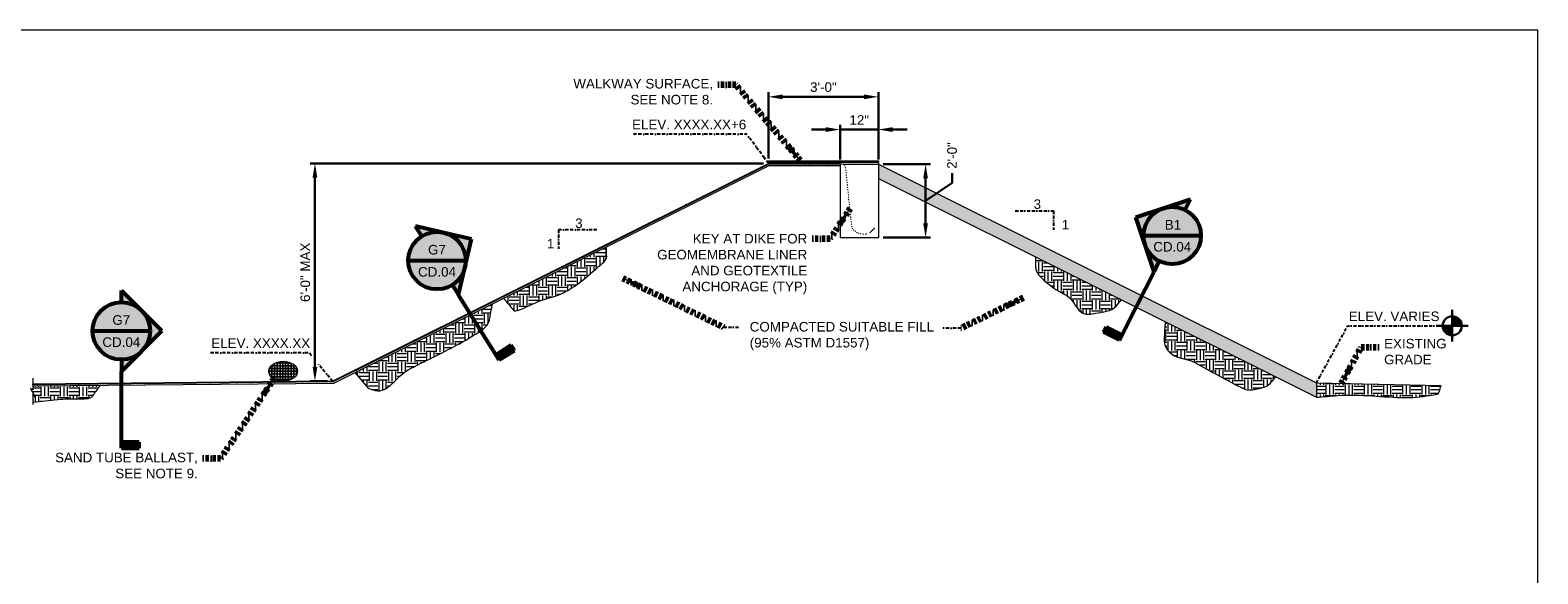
# Model space of a CAD drawing. Header units: feet. Extents: x -981 to -621, y 39 to 285.
# Tile 5 of 5: x -857 to -621, y 200 to 285. Entities that reach past the tile are written whole.
import ezdxf

# ---------------------------------------------------------------- set-up
doc = ezdxf.new("R2010")
doc.units = ezdxf.units.FT
doc.header["$MEASUREMENT"] = 0
doc.linetypes.add('( Border )', pattern=[1.751, 0.5, -0.25, 0.5, -0.25, 0.001, -0.25])
doc.layers.get('DefPoints').update_dxf_attribs({"lineweight": 0})
for name, color, linetype, lineweight in [('C-Detl-Grph-Wt 0', 4, 'Continuous', 0), ('C-Fuel-Main', 4, 'Continuous', 53), ('G-ANNO-DIMS', 2, 'Continuous', 0), ('G-ANNO-MASK', 1, 'Continuous', 0), ('G-ANNO-PATT', 250, 'Continuous', 0), ('G-ANNO-SYMB', 5, 'Continuous', 30)]:
    doc.layers.add(name, color=color, linetype=linetype, lineweight=lineweight)
doc.layers.add('G-ANNO-NOTE', color=4, linetype='( Border )')
doc.layers.add('G-ANNO-NPLT', color=2, linetype='Continuous', lineweight=0, plot=False)
doc.styles.add("AEC_AC_05ArchDims-CC_1_1'", font='arial.ttf', dxfattribs={"height": 1.5})
doc.styles.add('Arial', font='arial.ttf')
doc.styles.add('Style-Arial', font='arial.ttf')
doc.styles.add('Style-USTN_ENGNRG', font='USTN_ENGNRG.shx')
doc.styles.add('TEXT', font='romans.shx', dxfattribs={"width": 0.8})
doc.dimstyles.new("AEC_AC_05_Arch-Dims_1_1'", dxfattribs={"dimtxt": 1.5, "dimasz": 2.25, "dimexe": 0.75, "dimexo": 0.75, "dimgap": 0.75, "dimtad": 1, "dimdec": 4, "dimzin": 15, "dimdsep": 46, "dimlunit": 4, "dimtxsty": "AEC_AC_05ArchDims-CC_1_1'", "dimcen": 0.09, "dimclrd": 256, "dimclre": 256, "dimazin": 2, "dimtfac": 0.7, "dimtdec": 4, "dimtix": 1, "dimtmove": 1, "dimatfit": 3, "dimfxl": 1, "dimfrac": 1, "dimtolj": 1, "dimtzin": 15, "dimlwd": 30, "dimlwe": 30, "dimarcsym": 0})
doc.dimstyles.new('USACE ARROW DIM SET', dxfattribs={"dimtxt": 1.5, "dimasz": 2.82, "dimexe": 0.75, "dimexo": 0.75, "dimgap": 0.75, "dimtad": 1, "dimdec": 3, "dimzin": 15, "dimdsep": 46, "dimtxsty": 'Style-Arial', "dimcen": 1.08, "dimclrd": 256, "dimclre": 256, "dimazin": 2, "dimtfac": 1, "dimtdec": 3, "dimtmove": 1, "dimatfit": 1, "dimfxl": 1, "dimtzin": 15, "dimlwd": -1, "dimarcsym": 0})

# ---------------------------------------------------------------- blocks, each defined once
blk = doc.blocks.new('*D64')
at = {"layer": 'DefPoints', "color": 0, "transparency": 16777216}
for p in [(-741.38, 264.25), (-812.43, 230.1), (-809.69, 230.1)]:
    blk.add_point(p, dxfattribs=at)
at = {"layer": 'G-ANNO-DIMS', "lineweight": 30, "transparency": 16777216}
for p, q in [((-742.13, 264.25), (-813.18, 264.25)), ((-812.43, 262), (-812.43, 232.35)), ((-810.44, 230.1), (-813.18, 230.1))]:
    blk.add_line(p, q, dxfattribs=at)
at = {"layer": 'G-ANNO-DIMS', "transparency": 16777216}
for points in [[(-812.8, 262), (-812.05, 262), (-812.43, 264.25)], [(-812.8, 232.35), (-812.05, 232.35), (-812.43, 230.1)]]:
    blk.add_solid(points, dxfattribs=at)
at = {"layer": 'G-ANNO-DIMS', "color": 0, "lineweight": 30, "transparency": 16777216, "insert": (-813.94, 247.17), "char_height": 1.5, "attachment_point": 5, "rotation": 90, "style": "AEC_AC_05ArchDims-CC_1_1'"}
blk.add_mtext('\\A1;6\'-0" MAX', dxfattribs=at)
blk = doc.blocks.new('*D68')
at = {"layer": 'DefPoints', "color": 0, "transparency": 16777216}
for p in [(-724.16, 274.68), (-741.38, 264.25), (-724.16, 264.13)]:
    blk.add_point(p, dxfattribs=at)
at = {"layer": 'G-ANNO-DIMS', "lineweight": 30, "transparency": 16777216}
for p, q in [((-741.38, 265), (-741.38, 275.43)), ((-739.13, 274.68), (-726.41, 274.68)), ((-724.16, 264.88), (-724.16, 275.43))]:
    blk.add_line(p, q, dxfattribs=at)
at = {"layer": 'G-ANNO-DIMS', "transparency": 16777216}
for points in [[(-739.13, 275.05), (-739.13, 274.3), (-741.38, 274.68)], [(-726.41, 275.05), (-726.41, 274.3), (-724.16, 274.68)]]:
    blk.add_solid(points, dxfattribs=at)
at = {"layer": 'G-ANNO-DIMS', "color": 0, "lineweight": 30, "transparency": 16777216, "insert": (-732.77, 276.19), "char_height": 1.5, "attachment_point": 5, "style": "AEC_AC_05ArchDims-CC_1_1'"}
blk.add_mtext('\\A1;3\'-0"', dxfattribs=at)
blk = doc.blocks.new('*D65')
at = {"layer": 'DefPoints', "color": 0, "transparency": 16777216}
for p in [(-724.16, 269.55), (-730.15, 264.13), (-724.16, 264.13)]:
    blk.add_point(p, dxfattribs=at)
at = {"layer": 'G-ANNO-DIMS', "lineweight": 30, "transparency": 16777216}
for p, q in [((-732.4, 269.55), (-734.65, 269.55)), ((-730.15, 264.88), (-730.15, 270.3)), ((-730.15, 269.55), (-724.16, 269.55)), ((-724.16, 264.88), (-724.16, 270.3)), ((-721.91, 269.55), (-719.66, 269.55))]:
    blk.add_line(p, q, dxfattribs=at)
at = {"layer": 'G-ANNO-DIMS', "transparency": 16777216}
for points in [[(-732.4, 269.92), (-732.4, 269.17), (-730.15, 269.55)], [(-721.91, 269.92), (-721.91, 269.17), (-724.16, 269.55)]]:
    blk.add_solid(points, dxfattribs=at)
at = {"layer": 'G-ANNO-DIMS', "color": 0, "lineweight": 30, "transparency": 16777216, "insert": (-727.15, 271.05), "char_height": 1.5, "attachment_point": 5, "style": "AEC_AC_05ArchDims-CC_1_1'"}
blk.add_mtext('\\A1;12"', dxfattribs=at)
blk = doc.blocks.new('*D66')
at = {"layer": 'DefPoints', "color": 0, "transparency": 16777216}
for p in [(-724.16, 264.13), (-724.15, 252.62), (-716.76, 252.62)]:
    blk.add_point(p, dxfattribs=at)
at = {"layer": 'G-ANNO-DIMS', "lineweight": 30, "transparency": 16777216}
for p, q in [((-723.41, 264.13), (-716.01, 264.13)), ((-712.61, 261.22), (-712.61, 262.72)), ((-716.76, 261.88), (-716.76, 254.87)), ((-716.76, 258.38), (-712.61, 261.22)), ((-723.4, 252.62), (-716.01, 252.62))]:
    blk.add_line(p, q, dxfattribs=at)
at = {"layer": 'G-ANNO-DIMS', "transparency": 16777216}
for points in [[(-717.14, 261.88), (-716.39, 261.88), (-716.76, 264.13)], [(-717.14, 254.87), (-716.39, 254.87), (-716.76, 252.62)]]:
    blk.add_solid(points, dxfattribs=at)
at = {"layer": 'G-ANNO-DIMS', "color": 0, "lineweight": 30, "transparency": 16777216, "insert": (-712.61, 265.48), "char_height": 1.5, "attachment_point": 5, "rotation": 90, "style": "AEC_AC_05ArchDims-CC_1_1'"}
blk.add_mtext('\\A1;2\'-0"', dxfattribs=at)
blk = doc.blocks.new('TARGET')
for p, q in [((0, -0.4165), (0, 0.4165)), ((0.40625, 0), (-0.4165, 0)), ((0.24975, -0.0135), (-0.24975, 0.01375)), ((0.24875, -0.0265), (-0.24875, 0.02675)), ((0.247, -0.0395), (-0.247, 0.03975)), ((0.2445, -0.05225), (-0.2445, 0.0525)), ((0.2415, -0.065), (-0.2415, 0.06525)), ((0.23775, -0.0775), (-0.23775, 0.07775)), ((0.23325, -0.08975), (-0.23325, 0.09)), ((0.22825, -0.10175), (-0.22825, 0.102)), ((0.2225, -0.1135), (-0.2225, 0.11375)), ((0.21625, -0.125), (-0.21625, 0.12525)), ((0.2095, -0.13625), (-0.2095, 0.1365)), ((0.202, -0.147), (-0.202, 0.14725)), ((0.194, -0.15725), (-0.194, 0.1575)), ((0.1855, -0.16725), (-0.1855, 0.1675)), ((0.1765, -0.17675), (-0.1765, 0.177)), ((0.167, -0.18575), (-0.167, 0.186)), ((0.157, -0.19425), (-0.157, 0.1945)), ((0.1465, -0.20225), (-0.1465, 0.2025)), ((0.13575, -0.20975), (-0.13575, 0.21)), ((0.1245, -0.2165), (-0.1245, 0.21675)), ((0.113, -0.22275), (-0.113, 0.223)), ((0.10125, -0.22825), (-0.10125, 0.2285)), ((0.08925, -0.23325), (-0.08925, 0.2335)), ((0.077, -0.2375), (-0.077, 0.23775)), ((0.0645, -0.24125), (-0.0645, 0.2415)), ((0.05175, -0.24425), (-0.05175, 0.2445)), ((0.039, -0.24675), (-0.039, 0.247)), ((0.026, -0.2485), (-0.026, 0.24875)), ((0.013, -0.2495), (-0.013, 0.24975))]:
    blk.add_line(p, q)
blk.add_circle((-0.00012, 0.00005), 0.25)
blk = doc.blocks.new('*U73')
at = {"true_color": 0xffffff}
h = blk.add_hatch(color=7, dxfattribs=at)
h.dxf.hatch_style = 1
edge = h.paths.add_edge_path()
edge.add_arc((0, 0), 0.4, 0, 360)
h = blk.add_hatch(color=256)
h.dxf.hatch_style = 1
h.paths.add_polyline_path([(0.53, 0), (0.265, -0.265, 0.414214), (0.265, 0.265)])
h.paths.add_polyline_path([(0, 0.375), (0, 0.53), (0.265, 0.265, 0.198912)])
h.paths.add_polyline_path([(0.265, -0.265), (0, -0.53), (0, -0.375, 0.198912)])
h = blk.add_hatch(color=256)
h.dxf.hatch_style = 1
h.paths.add_polyline_path([(0.234, -1.452), (0, -1.452), (0, -1.53), (0.234, -1.53)])
for p, q in [((0.53, 0), (0, 0.53)), ((0, 0.375), (0, 0.53)), ((-0.375, 0), (0.375, 0)), ((0, -0.53), (0.53, 0)), ((0, -0.375), (0, -0.53)), ((0, -1.03), (0, -0.53)), ((0, -1.53), (0, -1.03)), ((0.234, -1.452), (0, -1.452)), ((0, -1.452), (0, -1.53)), ((0, -1.53), (0.234, -1.53)), ((0.234, -1.53), (0.234, -1.452))]:
    blk.add_line(p, q)
blk.add_circle((0, 0), 0.375)
at = {"style": 'Arial'}
for tag, p in [('DETAIL_001', (-0.106, 0.08)), ('2REFSHEET_001', (-0.232, -0.209))]:
    blk.add_attdef(tag, p, '', height=0.125, dxfattribs=at)
blk = doc.blocks.new('*U75')
at = {"true_color": 0xffffff}
h = blk.add_hatch(color=7, dxfattribs=at)
h.dxf.hatch_style = 1
edge = h.paths.add_edge_path()
edge.add_arc((0, 0), 0.4, 0, 360)
h = blk.add_hatch(color=256)
h.dxf.hatch_style = 1
h.paths.add_polyline_path([(0.449, 0.282), (0.366, -0.084, 0.414214), (0.084, 0.366)])
h.paths.add_polyline_path([(-0.199, 0.318), (-0.282, 0.449), (0.084, 0.366, 0.198912)])
h.paths.add_polyline_path([(0.366, -0.084), (0.282, -0.449), (0.199, -0.318, 0.198912)])
h = blk.add_hatch(color=256)
h.dxf.hatch_style = 1
h.paths.add_polyline_path([(0.97, -1.106), (0.771, -1.23), (0.813, -1.297), (1.012, -1.172)])
for p, q in [((0.449, 0.282), (-0.282, 0.449)), ((-0.199, 0.318), (-0.282, 0.449)), ((0.282, -0.449), (0.449, 0.282)), ((-0.375, 0), (0.375, 0)), ((0.199, -0.318), (0.282, -0.449)), ((0.547, -0.873), (0.282, -0.449)), ((0.813, -1.297), (0.547, -0.873)), ((0.97, -1.106), (0.771, -1.23)), ((0.813, -1.297), (1.012, -1.172)), ((1.012, -1.172), (0.97, -1.106)), ((0.771, -1.23), (0.813, -1.297))]:
    blk.add_line(p, q)
blk.add_circle((0, 0), 0.375)
at = {"style": 'Arial'}
for tag, p in [('DETAIL_001', (-0.106, 0.08)), ('2REFSHEET_001', (-0.232, -0.209))]:
    blk.add_attdef(tag, p, '', height=0.125, dxfattribs=at)
blk = doc.blocks.new('*U74')
h = blk.add_hatch(color=256)
h.dxf.hatch_style = 1
h.paths.add_polyline_path([(-0.474, 0.238), (-0.356, -0.118, -0.414214), (-0.118, 0.356)])
h.paths.add_polyline_path([(0.169, 0.335), (0.238, 0.474), (-0.118, 0.356, -0.198912)])
h.paths.add_polyline_path([(-0.356, -0.118), (-0.238, -0.474), (-0.169, -0.335, -0.198912)])
at = {"true_color": 0xffffff}
h = blk.add_hatch(color=7, dxfattribs=at)
h.dxf.hatch_style = 1
edge = h.paths.add_edge_path()
edge.add_arc((0, 0), 0.4, 0, 360)
h = blk.add_hatch(color=256)
h.dxf.hatch_style = 1
h.paths.add_polyline_path([(-0.862, -1.192), (-0.653, -1.297), (-0.688, -1.367), (-0.897, -1.262)])
for p, q in [((-0.474, 0.238), (0.238, 0.474)), ((0.169, 0.335), (0.238, 0.474)), ((-0.238, -0.474), (-0.474, 0.238)), ((-0.375, 0), (0.375, 0)), ((-0.169, -0.335), (-0.238, -0.474)), ((-0.463, -0.92), (-0.238, -0.474)), ((-0.688, -1.367), (-0.463, -0.92)), ((-0.897, -1.262), (-0.862, -1.192)), ((-0.688, -1.367), (-0.897, -1.262)), ((-0.862, -1.192), (-0.653, -1.297)), ((-0.653, -1.297), (-0.688, -1.367))]:
    blk.add_line(p, q)
blk.add_circle((0, 0), 0.375)
at = {"style": 'Arial'}
for tag, p in [('DETAIL_001', (-0.106, 0.08)), ('2REFSHEET_001', (-0.232, -0.209))]:
    blk.add_attdef(tag, p, '', height=0.125, dxfattribs=at)

msp = doc.modelspace()

# ---------------------------------------------------------------- hatches: boundary and pattern name
at = {"layer": 'G-ANNO-PATT'}
h = msp.add_hatch(dxfattribs=at)
h.set_pattern_fill('MSTN', color=256, style=0, pattern_type=2)
h.set_pattern_definition([(45, (-741.37567, 270.9238), (-0.212132, 0.212132), [])])
h.paths.add_polyline_path([(-741.37611, 264.3921), (-741.37584, 264.65941), (-724.15708, 264.65941), (-724.15708, 264.3921)])
h = msp.add_hatch(dxfattribs=at)
h.set_pattern_fill('MSTN', color=256, style=0, pattern_type=2)
h.set_pattern_definition([(45, (-856.61166, 236.0502), (-0.212132, 0.212132), [])])
h.paths.add_polyline_path([(-809.63859, 229.98715), (-810.35116, 229.98004), (-856.61088, 229.51844), (-856.61197, 229.62781), (-810.35226, 230.08941), (-809.68814, 230.09603), (-741.37584, 264.25189), (-730.15337, 264.25189), (-730.15337, 264.13189), (-741.34752, 264.13189)])
h = msp.add_hatch(dxfattribs=at)
h.set_pattern_fill('MSTN', color=256, style=0, pattern_type=2)
h.set_pattern_definition([(45, (-725.51862, 253.3375), (-0.212132, 0.212132), [])])
h.paths.add_polyline_path([(-728.39546, 254.27993), (-729.38516, 263.75535, 0.252080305), (-730.14863, 264.13191), (-730.15291, 264.25184, -0.260587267), (-729.26898, 263.79817), (-728.27823, 254.31274, 0.624834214), (-724.7678, 254.28804), (-724.66092, 254.23347, -0.628145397)])
h = msp.add_hatch(dxfattribs=at)
h.set_pattern_fill('GRAVEL', color=256, style=0, pattern_type=2)
h.set_pattern_definition([(228.0128, (-666.97646, 237.39108), (-19.9999995, -22.50000054), [0.33634, -33.29772]), (184.96974, (-667.20146, 237.14108), (30.0000003, 2.50000019), [0.57717, -57.13981]), (132.51045, (-667.77646, 237.09108), (25.0000001, -27.5000005), [0.40697, -40.29008]), (267.2737, (-668.75146, 236.46608), (2.50000014, 50.00000023), [0.525595, -52.033895]), (292.83365, (-668.77646, 235.94108), (-12.49999983, 30.00000034), [0.51539, -51.023433]), (357.27369, (-668.57646, 235.46608), (-50.00000023, 2.50000014), [0.525595, -52.033895]), (37.69424, (-668.05146, 235.44108), (-32.50000018, -24.99999965), [0.695073, -68.81212]), (72.25533, (-667.50146, 235.86608), (17.50000028, 54.99999958), [0.65622, -64.965804]), (121.42957, (-667.30146, 236.49108), (-20.00000002, 32.50000024), [0.527375, -52.210183]), (175.23636, (-667.57646, 236.94108), (27.4999999, -2.50000044), [0.60208, -29.501906]), (222.39744, (-668.17646, 236.991076), (-29.99999963, -27.49999991), [0.77862, -77.08344]), (138.81408, (-666.27646, 236.44108), (-17.4999997, 14.9999999), [0.26575, -26.30961]), (171.46923, (-666.47646, 236.61608), (32.50000024, -5.00000022), [0.505593, -50.05378]), (225, (-666.9765, 236.691), (-4e-16, -2.5), [0.35355, -3.18198]), (203.1986, (-667.15146, 236.99108), (12.4999996, 5), [0.190395, -18.84904]), (291.8014, (-667.32646, 236.91608), (-2.5000003, 7.5), [0.26926, -13.193655]), (30.96376, (-667.22646, 236.66608), (7.5000004, 4.9999998), [0.43732, -14.14006]), (161.565, (-666.85146, 236.8911), (5, -2.5), [0.31623, -7.58947]), (16.38954, (-668.77646, 236.91608), (25.00000012, 7.4999997), [0.443, -43.857113]), (70.34618, (-668.35146, 237.04108), (-9.99999994, -27.5000005), [0.37165, -36.79352]), (293.1986, (-666.85146, 237.39108), (-5, 12.4999996), [0.38079, -18.658645]), (343.61046, (-666.70146, 237.04108), (-25.00000012, 7.4999997), [0.443, -43.857113]), (339.44395, (-668.77646, 235.36608), (-12.5, 5.0000001), [0.4272, -20.93281]), (294.77514, (-668.37646, 235.21608), (-12.4999997, 27.4999998), [0.357945, -35.43661]), (66.8014, (-666.82646, 234.89108), (5, 12.4999996), [0.38079, -18.658645]), (17.35403, (-666.67646, 235.24108), (-32.49999958, -10.0000006), [0.419077, -41.48856]), (69.44396, (-668.05146, 234.89108), (-5.0000001, -12.5), [0.2136, -21.14641]), (101.3099, (-666.97646, 234.8911), (-2.4999996, 10), [0.127475, -12.62007]), (165.9638, (-667.00146, 235.0161), (7.5, -2.5), [0.51539, -9.79238]), (186.009, (-667.50146, 235.14108), (24.99999972, 2.49999997), [0.477625, -47.28481]), (303.6901, (-667.22646, 236.4411), (-2.5, 5), [0.360555, -8.65332]), (353.15723, (-667.02646, 236.14108), (42.5000003, -4.99999971), [0.629485, -62.318907]), (60.9454, (-666.40146, 236.06608), (-9.9999997, -17.5000006), [0.25739, -25.481685]), (90, (-666.2765, 236.291), (-2.5, 2.5), [0.15, -2.35]), (120.25644, (-667.55146, 235.21608), (9.9999999, -17.50000004), [0.34731, -34.3838]), (48.0128, (-667.72646, 235.51608), (19.9999995, 22.50000054), [0.67268, -32.96138]), (0, (-667.2765, 236.016), (2.5, 2.5), [0.65, -1.85]), (325.30485, (-666.62646, 236.01608), (24.99999944, -17.50000006), [0.395285, -39.133186]), (254.0546, (-666.30146, 235.79108), (-2.5000003, -9.9999996), [0.364005, -17.83627]), (207.64597, (-666.40146, 235.44108), (-47.5000004, -24.99999967), [0.59266, -58.673685]), (175.42608, (-666.92646, 235.16608), (-32.5000004, 2.49999991), [0.626997, -62.072684])])
h.paths.add_polyline_path([(-724.15736, 263.89554), (-724.15736, 261.89687), (-655.55667, 227.59653), (-655.53949, 227.63087), (-655.53949, 229.82296), (-723.68466, 263.89554)])
h = msp.add_hatch(dxfattribs=at)
h.set_pattern_fill('EARTH', color=256, style=0, pattern_type=2)
h.set_pattern_definition([(0, (-777.4837, 243.725), (1.5, 1.5), [1.5, -1.5]), (0, (-777.4837, 244.2874), (1.5, 1.5), [1.5, -1.5]), (0, (-777.4837, 244.85), (1.5, 1.5), [1.5, -1.5]), (90, (-777.2962, 245.0374), (-1.5, 1.5), [1.5, -1.5]), (90, (-776.7337, 245.0374), (-1.5, 1.5), [1.5, -1.5]), (90, (-776.1712, 245.0374), (-1.5, 1.5), [1.5, -1.5])])
edge = h.paths.add_edge_path()
edge.add_line((-766.75369, 251.16079), (-782.87949, 243.09808))
edge.add_line((-782.87949, 243.09808), (-781.34331, 241.26075))
edge.add_spline(control_points=[(-781.34331, 241.26075), (-781.17213, 241.05601), (-780.79035, 241.13855), (-780.54327, 241.23009), (-779.30593, 241.6885), (-778.11335, 242.38224), (-776.86212, 242.81882), (-775.99919, 243.11991), (-775.07824, 243.28418), (-774.21962, 243.63303), (-773.24973, 244.02709), (-772.36979, 244.57509), (-771.50679, 245.18105), (-770.25644, 246.05897), (-769.15742, 247.03058), (-768.0203, 248.06598), (-767.51297, 248.52793), (-766.71133, 248.94112), (-766.72417, 249.61399)], knot_values=[0, 0, 0, 0, 0.046432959, 0.046432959, 0.046432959, 0.278956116, 0.278956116, 0.278956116, 0.439318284, 0.439318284, 0.439318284, 0.620462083, 0.620462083, 0.620462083, 0.882908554, 0.882908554, 0.882908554, 1, 1, 1, 1], degree=3, periodic=0)
edge.add_line((-766.72417, 249.61399), (-766.75369, 251.16079))
h = msp.add_hatch(dxfattribs=at)
h.set_pattern_fill('EARTH', color=256, style=0, pattern_type=2)
h.set_pattern_definition([(0, (-690.7857, 243.0057), (1.5, 1.5), [1.5, -1.5]), (0, (-690.7857, 243.5682), (1.5, 1.5), [1.5, -1.5]), (0, (-690.7857, 244.1307), (1.5, 1.5), [1.5, -1.5]), (90, (-690.5982, 244.3182), (-1.5, 1.5), [1.5, -1.5]), (90, (-690.0357, 244.3182), (-1.5, 1.5), [1.5, -1.5]), (90, (-689.4732, 244.3182), (-1.5, 1.5), [1.5, -1.5])])
edge = h.paths.add_edge_path()
edge.add_line((-699.54308, 249.58973), (-699.54308, 248.09852))
edge.add_spline(control_points=[(-699.54308, 248.09852), (-699.54308, 246.75125), (-698.08187, 245.83266), (-697.00908, 244.94972), (-696.15561, 244.24729), (-695.11235, 243.87135), (-694.28369, 243.24338), (-693.42921, 242.59586), (-693.12363, 241.24079), (-692.10338, 240.74545), (-691.50822, 240.4565), (-690.7954, 240.61315), (-690.16923, 240.74545), (-689.05483, 240.98092), (-687.6423, 240.98273), (-686.91634, 241.87128)], knot_values=[0, 0, 0, 0, 0.253415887, 0.253415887, 0.253415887, 0.455022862, 0.455022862, 0.455022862, 0.662909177, 0.662909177, 0.662909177, 0.784177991, 0.784177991, 0.784177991, 1, 1, 1, 1], degree=3, periodic=0)
edge.add_line((-686.91634, 241.87128), (-686.10131, 242.86885))
edge.add_line((-686.10131, 242.86885), (-699.54308, 249.58973))
h = msp.add_hatch(dxfattribs=at)
h.set_pattern_fill('EARTH', color=256, style=0, pattern_type=2)
h.set_pattern_definition([(0, (-799.5616, 233.3236), (1.5, 1.5), [1.5, -1.5]), (0, (-799.5616, 233.8861), (1.5, 1.5), [1.5, -1.5]), (0, (-799.5616, 234.4486), (1.5, 1.5), [1.5, -1.5]), (90, (-799.374, 234.6361), (-1.5, 1.5), [1.5, -1.5]), (90, (-798.8116, 234.6361), (-1.5, 1.5), [1.5, -1.5]), (90, (-798.249, 234.6361), (-1.5, 1.5), [1.5, -1.5])])
edge = h.paths.add_edge_path()
edge.add_line((-804.0628, 228.96978), (-802.96762, 228.65816))
edge.add_spline(control_points=[(-802.96762, 228.65816), (-801.01355, 228.10217), (-799.59473, 230.9651), (-797.8032, 231.89492), (-795.30665, 233.19065), (-792.73484, 234.4113), (-790.22737, 235.7348), (-789.03759, 236.36279), (-787.90428, 237.04849), (-786.76851, 237.80301), (-786.05927, 238.27416), (-785.25328, 238.86088), (-785.0981, 239.68525)], knot_values=[0, 0, 0, 0, 0.288381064, 0.288381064, 0.288381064, 0.690247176, 0.690247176, 0.690247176, 0.880928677, 0.880928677, 0.880928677, 1, 1, 1, 1], degree=3, periodic=0)
edge.add_line((-785.0981, 239.68525), (-784.61944, 242.22813))
edge.add_line((-784.61944, 242.22813), (-806.15839, 231.45892))
edge.add_line((-806.15839, 231.45892), (-804.0628, 228.96978))
h = msp.add_hatch(dxfattribs=at)
h.set_pattern_fill('EARTH', color=256, style=0, pattern_type=2)
h.set_pattern_definition([(0, (-672.9619, 233.5784), (1.5, 1.5), [1.5, -1.5]), (0, (-672.9619, 234.1409), (1.5, 1.5), [1.5, -1.5]), (0, (-672.9619, 234.7034), (1.5, 1.5), [1.5, -1.5]), (90, (-672.7744, 234.8909), (-1.5, 1.5), [1.5, -1.5]), (90, (-672.2119, 234.8909), (-1.5, 1.5), [1.5, -1.5]), (90, (-671.6494, 234.8909), (-1.5, 1.5), [1.5, -1.5])])
edge = h.paths.add_edge_path()
edge.add_line((-661.88777, 230.76208), (-679.22635, 239.43137))
edge.add_line((-679.22635, 239.43137), (-679.40236, 236.66913))
edge.add_spline(control_points=[(-679.40236, 236.66913), (-679.45521, 235.83961), (-679.03015, 234.97543), (-678.29462, 234.43507), (-677.12234, 233.57385), (-675.74869, 233.63947), (-674.58457, 233.01019), (-673.31677, 232.32487), (-672.058, 231.62001), (-670.78661, 230.93445), (-669.49055, 230.23559), (-668.19307, 229.55102), (-666.86556, 228.91147), (-666.22543, 228.60308), (-665.42993, 228.7555), (-664.738, 228.91147), (-664.07417, 229.06111), (-663.31585, 229.20107), (-662.8566, 229.70307)], knot_values=[0, 0, 0, 0, 0.128690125, 0.128690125, 0.128690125, 0.33379274, 0.33379274, 0.33379274, 0.557161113, 0.557161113, 0.557161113, 0.784862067, 0.784862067, 0.784862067, 0.894660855, 0.894660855, 0.894660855, 1, 1, 1, 1], degree=3, periodic=0)
edge.add_line((-662.8566, 229.70307), (-661.88777, 230.76208))
h = msp.add_hatch(dxfattribs=at)
h.set_pattern_fill('ACAD_ISO02W100', color=256, style=0, pattern_type=2)
h.set_pattern_definition([(0, (-821.2925, 233.2644), (0, 5), [12, -3])])
edge = h.paths.add_edge_path()
edge.add_ellipse((-817.40359, 231.66255), major_axis=(-2.25164, 0), ratio=0.690818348, start_angle=0, end_angle=360)
h = msp.add_hatch(dxfattribs=at)
h.set_pattern_fill('DOT', color=256, style=0, pattern_type=2)
h.set_pattern_definition([(9.4623, (-815.089795, 233.39201), (-0.4317575, 2e-09), [0.072295, -2.553985]), (29.0546, (-815.018484, 233.4039), (-0.8635151, -0.43175754), [0.072376, -4.372841]), (48.36646, (-814.955216, 233.439047), (-3.02230373, -3.45406142), [0.072334, -5.126717]), (68.1986, (-814.90716, 233.49311), (-0.4317578, -0.8635157), [0.072294, -2.252792]), (84.8056, (-814.88031, 233.560234), (-0.4317577, -4.3175769), [0.072047, -4.696872]), (108.435, (-814.87379, 233.63198), (-0.4317578, 0.863515), [0.072987, -1.29235]), (124.992, (-814.896868, 233.701227), (-2.15878809, 3.02230328), [0.071985, -5.198289]), (144.4623, (-814.93815, 233.7602), (-1.72703083, 1.2952731), [0.072179, -3.641941]), (164.0546, (-814.996883, 233.80215), (-1.29527303, 0.4317577), [0.072343, -3.0709]), (185.1944, (-815.066443, 233.822026), (-0.43175814, -5e-08), [0.072376, -4.696543]), (201.8014, (-815.13852, 233.81547), (-0.8635157, -0.4317578), [0.0717, -2.253387]), (221.63354, (-815.205093, 233.788845), (-0.43175777, -0.43175772), [0.072065, -5.126986]), (241.38954, (-815.258955, 233.740968), (-0.4317575, -0.863515), [0.072272, -5.337636]), (260.5377, (-815.29356, 233.67752), (-0.4317576, -2.1587881), [0.072272, -2.554007]), (280.30485, (-815.305444, 233.606232), (-0.43175755, 2.5905456), [0.07234, -4.754858]), (299.0546, (-815.292504, 233.53506), (-0.43175754, 0.8635151), [0.072214, -4.373003]), (318.8141, (-815.257434, 233.471933), (-0.43175757, 0.43175752), [0.072327, -4.51732]), (338.1986, (-815.203, 233.424305), (-1.2952734, 0.4317578), [0.072248, -2.252838]), (352.875, (-815.13592, 233.39747), (-3.02230366, 0.4317576), [0.046448, -3.434494])])
edge = h.paths.add_edge_path()
edge.add_ellipse((-817.40359, 231.66255), major_axis=(-2.25164, 0), ratio=0.690818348, start_angle=0, end_angle=360)
h = msp.add_hatch(dxfattribs=at)
h.set_pattern_fill('EARTH', color=256, style=0, pattern_type=2)
h.set_pattern_definition([(0, (-853.9816, 227.9225), (1.5, 1.5), [1.5, -1.5]), (0, (-853.9816, 228.485), (1.5, 1.5), [1.5, -1.5]), (0, (-853.9816, 229.0475), (1.5, 1.5), [1.5, -1.5]), (90, (-853.794, 229.235), (-1.5, 1.5), [1.5, -1.5]), (90, (-853.2316, 229.235), (-1.5, 1.5), [1.5, -1.5]), (90, (-852.669, 229.235), (-1.5, 1.5), [1.5, -1.5])])
edge = h.paths.add_edge_path()
edge.add_line((-846.08238, 229.39594), (-856.62719, 229.29072))
edge.add_line((-856.62719, 229.29072), (-856.62959, 229.29072))
edge.add_line((-856.62959, 229.29072), (-856.62959, 226.83086))
edge.add_line((-856.62959, 226.83086), (-852.72317, 227.243))
edge.add_spline(control_points=[(-852.72317, 227.243), (-851.63353, 227.35796), (-850.53251, 227.28848), (-849.43763, 227.34352), (-848.68474, 227.38136), (-847.66926, 227.20583), (-847.22718, 227.81596)], knot_values=[0, 0, 0, 0, 0.592537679, 0.592537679, 0.592537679, 1, 1, 1, 1], degree=3, periodic=0)
edge.add_line((-847.22718, 227.81596), (-846.08238, 229.39594))
h = msp.add_hatch(dxfattribs=at)
h.set_pattern_fill('EARTH', color=256, style=0, pattern_type=2)
h.set_pattern_definition([(0, (-652.6693, 228.2139), (1.5, 1.5), [1.5, -1.5]), (0, (-652.6693, 228.7764), (1.5, 1.5), [1.5, -1.5]), (0, (-652.6693, 229.3389), (1.5, 1.5), [1.5, -1.5]), (90, (-652.4818, 229.5264), (-1.5, 1.5), [1.5, -1.5]), (90, (-651.9193, 229.5264), (-1.5, 1.5), [1.5, -1.5]), (90, (-651.3568, 229.5264), (-1.5, 1.5), [1.5, -1.5])])
edge = h.paths.add_edge_path()
edge.add_line((-655.53949, 227.58794), (-652.17193, 227.85215))
edge.add_spline(control_points=[(-652.17193, 227.85215), (-648.6373, 228.12947), (-645.08365, 227.54696), (-641.54, 227.54071), (-640.08966, 227.53815), (-638.64948, 227.70431), (-637.20581, 227.94797), (-636.86477, 228.00554), (-636.39402, 228.09867), (-636.29587, 228.42711)], knot_values=[0, 0, 0, 0, 0.664027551, 0.664027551, 0.664027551, 0.935799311, 0.935799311, 0.935799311, 1, 1, 1, 1], degree=3, periodic=0)
edge.add_line((-636.29587, 228.42711), (-635.99535, 229.43274))
edge.add_line((-635.99535, 229.43274), (-655.53949, 229.82296))
edge.add_line((-655.53949, 229.82296), (-655.53949, 227.63087))
edge.add_line((-655.53949, 227.63087), (-655.55667, 227.59653))
edge.add_line((-655.55667, 227.59653), (-655.53949, 227.58794))

# ---------------------------------------------------------------- linework, layer by layer
at = {"layer": 'C-Detl-Grph-Wt 0'}
for p, q in [((-809.57992, 229.7482, -3.47441), (-741.29086, 263.89189, -3.47441)), ((-806.15839, 231.72804, -3.47441), (-741.34752, 264.13189, -3.47441)), ((-741.29086, 263.89189, -3.47441), (-730.15337, 263.89189, -3.47441)), ((-730.15153, 264.13188, -3.47441), (-730.14385, 252.6205, -3.47441)), ((-729.7806, 264.13189, -3.47441), (-724.15736, 264.13189, -3.47441)), ((-724.15736, 264.13189, -3.47441), (-655.53949, 229.82296, -3.47441)), ((-724.15736, 264.13189, -3.47441), (-724.14784, 252.6205, -3.47441)), ((-724.15736, 264.13189, -3.47441), (-655.53949, 229.82296, -3.47441)), ((-724.15736, 261.89687, -3.47441), (-655.53949, 227.58794, -3.47441)), ((-730.1391, 252.6205, -3.47441), (-724.14784, 252.6205, -3.47441)), ((-805.67776, 231.96757, -3.47441), (-806.37253, 231.62018, -3.47441)), ((-805.67776, 231.96757, -3.47441), (-806.37253, 231.62018, -3.47441)), ((-809.57992, 229.7482, -3.47441), (-856.62959, 229.30233, -3.47441)), ((-810.35226, 230.08941, -3.47441), (-856.61197, 229.62781, -3.47441)), ((-810.35116, 229.98004, -3.47441), (-856.61088, 229.51844, -3.47441)), ((-809.65122, 229.71255, -3.47441), (-809.65122, 229.71255, -3.47441)), ((-655.53949, 229.82296, -3.47441), (-655.53949, 227.63087, -3.47441)), ((-655.53949, 229.82296, -3.47441), (-635.99535, 229.43274, -3.47441))]:
    msp.add_line(p, q, dxfattribs=at)
at = {"layer": 'C-Detl-Grph-Wt 0', "elevation": -3.47441, "flags": 128}
msp.add_lwpolyline([(-856.61197, 229.62781), (-810.35226, 230.08941), (-809.68814, 230.09603), (-741.37584, 264.25189), (-730.15337, 264.25189), (-730.15337, 264.13189), (-741.34752, 264.13189), (-809.63859, 229.98715), (-810.35116, 229.98004), (-856.61088, 229.51844), (-856.61197, 229.62781)], close=True, dxfattribs=at)
at = {"layer": 'C-Detl-Grph-Wt 0'}
msp.add_3dface([(-741.37584, 264.65941, -3.47441), (-724.15708, 264.65941, -3.47441), (-724.15708, 264.3921, -3.47441), (-741.37611, 264.3921, -3.47441)], dxfattribs=at)
at = {"layer": 'G-ANNO-MASK'}
for p, q in [((-856.62959, 230.57008, -3.47441), (-856.62959, 228.72379, -3.47441)), ((-856.62959, 228.72379, -3.47441), (-856.99918, 228.95697, -3.47441)), ((-856.99918, 228.95697, -3.47441), (-856.25523, 227.66259, -3.47441)), ((-856.62959, 228.72379, -3.47441), (-856.99918, 228.95697, -3.47441)), ((-856.99918, 228.95697, -3.47441), (-856.25523, 227.66259, -3.47441)), ((-856.25523, 227.66259, -3.47441), (-856.62959, 228.04805, -3.47441)), ((-856.25523, 227.66259, -3.47441), (-856.62959, 228.04805, -3.47441)), ((-856.62959, 228.04805, -3.47441), (-856.62959, 226.43904, -3.47441))]:
    msp.add_line(p, q, dxfattribs=at)
at = {"layer": 'G-ANNO-NOTE'}
for p, q in [((-702.70991, 256.80424, -3.47441), (-696.7139, 256.80424, -3.47441)), ((-696.7139, 256.80424, -3.47441), (-696.7139, 253.80623, -3.47441)), ((-768.26701, 253.83122, -3.47441), (-774.26302, 253.83122, -3.47441)), ((-774.26302, 253.83122, -3.47441), (-774.26302, 250.83321, -3.47441)), ((-748.41285, 238.5838, 3.56299), (-745.79761, 238.5838, 3.56299)), ((-711.23063, 238.38944, 3.56299), (-714.05063, 238.38944, 3.56299))]:
    msp.add_line(p, q, dxfattribs=at)
at = {"layer": 'G-ANNO-NOTE', "elevation": -3.47441, "flags": 128}
for points in [[(-741.37584, 264.25189), (-744.79364, 268.8344), (-762.72423, 268.8344)], [(-655.53949, 229.82296), (-650.62453, 238.77772), (-636.75537, 238.77772)], [(-812.9582, 234.0886), (-813.3433, 234.55877), (-828.82462, 234.55877)], [(-809.68814, 230.09603), (-811.84415, 232.7284)]]:
    msp.add_lwpolyline(points, dxfattribs=at)
at = {"layer": 'G-ANNO-NOTE'}
msp.add_point((-724.15736, 264.13189, -3.47441), dxfattribs=at)
at = {"layer": 'G-ANNO-NPLT'}
msp.add_line((-806.15839, 231.45892, -3.47441), (-804.0628, 228.96978, -3.47441), dxfattribs=at)
for points, knots in [([(-782.87949, 243.09808, -3.47441), (-782.36743, 242.48564, -3.47441), (-781.85537, 241.8732, -3.47441), (-781.34331, 241.26075, -3.47441), (-781.17213, 241.05601, -3.47441), (-780.79035, 241.13855, -3.47441), (-780.54327, 241.23009, -3.47441), (-779.30593, 241.6885, -3.47441), (-778.11335, 242.38224, -3.47441), (-776.86212, 242.81882, -3.47441), (-775.99919, 243.11991, -3.47441), (-775.07824, 243.28418, -3.47441), (-774.21962, 243.63303, -3.47441), (-773.24973, 244.02709, -3.47441), (-772.36979, 244.57509, -3.47441), (-771.50679, 245.18105, -3.47441), (-770.25644, 246.05897, -3.47441), (-769.15742, 247.03058, -3.47441), (-768.0203, 248.06598, -3.47441), (-767.51297, 248.52793, -3.47441), (-766.71133, 248.94112, -3.47441), (-766.72417, 249.61399, -3.47441), (-766.73401, 250.12959, -3.47441), (-766.74385, 250.64519, -3.47441), (-766.75369, 251.16079, -3.47441)], [0, 0, 0, 0, 0.113048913, 0.113048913, 0.113048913, 0.150841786, 0.150841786, 0.150841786, 0.340097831, 0.340097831, 0.340097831, 0.470620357, 0.470620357, 0.470620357, 0.61805754, 0.61805754, 0.61805754, 0.831668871, 0.831668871, 0.831668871, 0.926972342, 0.926972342, 0.926972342, 1, 1, 1, 1]), ([(-699.54308, 249.58973, -3.47441), (-699.54308, 249.09266, -3.47441), (-699.54308, 248.59559, -3.47441), (-699.54308, 248.09852, -3.47441), (-699.54308, 246.75125, -3.47441), (-698.08187, 245.83266, -3.47441), (-697.00908, 244.94972, -3.47441), (-696.15561, 244.24729, -3.47441), (-695.11235, 243.87135, -3.47441), (-694.28369, 243.24338, -3.47441), (-693.42921, 242.59586, -3.47441), (-693.12363, 241.24079, -3.47441), (-692.10338, 240.74545, -3.47441), (-691.50822, 240.4565, -3.47441), (-690.7954, 240.61315, -3.47441), (-690.16923, 240.74545, -3.47441), (-689.05483, 240.98092, -3.47441), (-687.6423, 240.98273, -3.47441), (-686.91634, 241.87128, -3.47441), (-686.64467, 242.2038, -3.47441), (-686.37299, 242.53633, -3.47441), (-686.10131, 242.86885, -3.47441)], [0, 0, 0, 0, 0.079622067, 0.079622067, 0.079622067, 0.295430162, 0.295430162, 0.295430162, 0.467117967, 0.467117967, 0.467117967, 0.644153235, 0.644153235, 0.644153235, 0.747425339, 0.747425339, 0.747425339, 0.931218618, 0.931218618, 0.931218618, 1, 1, 1, 1]), ([(-804.0628, 228.96978, -3.47441), (-803.69774, 228.86591, -3.47441), (-803.33268, 228.76204, -3.47441), (-802.96762, 228.65816, -3.47441), (-801.01355, 228.10217, -3.47441), (-799.59473, 230.9651, -3.47441), (-797.8032, 231.89492, -3.47441), (-795.30665, 233.19065, -3.47441), (-792.73484, 234.4113, -3.47441), (-790.22737, 235.7348, -3.47441), (-789.03759, 236.36279, -3.47441), (-787.90428, 237.04849, -3.47441), (-786.76851, 237.80301, -3.47441), (-786.05927, 238.27416, -3.47441), (-785.25328, 238.86088, -3.47441), (-785.0981, 239.68525, -3.47441), (-784.93855, 240.53288, -3.47441), (-784.77899, 241.38051, -3.47441), (-784.61944, 242.22813, -3.47441)], [0, 0, 0, 0, 0.045800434, 0.045800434, 0.045800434, 0.290958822, 0.290958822, 0.290958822, 0.632593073, 0.632593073, 0.632593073, 0.79469515, 0.79469515, 0.79469515, 0.895920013, 0.895920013, 0.895920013, 1, 1, 1, 1]), ([(-679.22635, 239.43137, -3.47441), (-679.28502, 238.51062, -3.47441), (-679.34369, 237.58988, -3.47441), (-679.40236, 236.66913, -3.47441), (-679.45521, 235.83961, -3.47441), (-679.03015, 234.97543, -3.47441), (-678.29462, 234.43507, -3.47441), (-677.12234, 233.57385, -3.47441), (-675.74869, 233.63947, -3.47441), (-674.58457, 233.01019, -3.47441), (-673.31677, 232.32487, -3.47441), (-672.058, 231.62001, -3.47441), (-670.78661, 230.93445, -3.47441), (-669.49055, 230.23559, -3.47441), (-668.19307, 229.55102, -3.47441), (-666.86556, 228.91147, -3.47441), (-666.22543, 228.60308, -3.47441), (-665.42993, 228.7555, -3.47441), (-664.738, 228.91147, -3.47441), (-664.07417, 229.06111, -3.47441), (-663.31585, 229.20107, -3.47441), (-662.8566, 229.70307, -3.47441), (-662.53366, 230.05607, -3.47441), (-662.21071, 230.40908, -3.47441), (-661.88777, 230.76208, -3.47441)], [0, 0, 0, 0, 0.117380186, 0.117380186, 0.117380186, 0.223131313, 0.223131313, 0.223131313, 0.391674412, 0.391674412, 0.391674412, 0.575227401, 0.575227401, 0.575227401, 0.762340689, 0.762340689, 0.762340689, 0.852567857, 0.852567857, 0.852567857, 0.939130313, 0.939130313, 0.939130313, 1, 1, 1, 1]), ([(-856.62959, 226.83086, -3.47441), (-855.32745, 226.96824, -3.47441), (-854.02531, 227.10562, -3.47441), (-852.72317, 227.243, -3.47441), (-851.63353, 227.35796, -3.47441), (-850.53251, 227.28848, -3.47441), (-849.43763, 227.34352, -3.47441), (-848.68474, 227.38136, -3.47441), (-847.66926, 227.20583, -3.47441), (-847.22718, 227.81596, -3.47441), (-846.84558, 228.34262, -3.47441), (-846.46398, 228.86928, -3.47441), (-846.08238, 229.39594, -3.47441)], [0, 0, 0, 0, 0.343765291, 0.343765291, 0.343765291, 0.631432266, 0.631432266, 0.631432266, 0.829248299, 0.829248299, 0.829248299, 1, 1, 1, 1]), ([(-655.53949, 227.58794, -3.47441), (-654.41697, 227.67601, -3.47441), (-653.29445, 227.76408, -3.47441), (-652.17193, 227.85215, -3.47441), (-648.6373, 228.12947, -3.47441), (-645.08365, 227.54696, -3.47441), (-641.54, 227.54071, -3.47441), (-640.08966, 227.53815, -3.47441), (-638.64948, 227.70431, -3.47441), (-637.20581, 227.94797, -3.47441), (-636.86477, 228.00554, -3.47441), (-636.39402, 228.09867, -3.47441), (-636.29587, 228.42711, -3.47441), (-636.19569, 228.76232, -3.47441), (-636.09552, 229.09753, -3.47441), (-635.99535, 229.43274, -3.47441)], [0, 0, 0, 0, 0.165214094, 0.165214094, 0.165214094, 0.685446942, 0.685446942, 0.685446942, 0.898366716, 0.898366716, 0.898366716, 0.948664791, 0.948664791, 0.948664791, 1, 1, 1, 1])]:
    msp.add_open_spline(points, degree=3, knots=knots, dxfattribs=at)
msp.add_3dface([(-620.8441, 285.13311, -3.51772), (-980.8441, 285.13311, -3.51772), (-980.8441, 39.13311, -3.51772), (-620.8441, 39.13311, -3.51772)], dxfattribs=at)
at = {"layer": 'G-ANNO-PATT'}
msp.add_ellipse((-817.40359, 231.66255), major_axis=(-2.25164, 0), ratio=0.690818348, dxfattribs=at)

# ---------------------------------------------------------------- block references
at = {"layer": 'C-Fuel-Main'}
ref = msp.add_blockref('*U74', (-678.12132, 252.93501), dxfattribs=dict(at, xscale=12.00000000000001, yscale=12.00000000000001, zscale=12.00000000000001))
ref.add_attrib('DETAIL_001', 'B1', (-679.28725, 253.87251), dxfattribs={"layer": '0', "height": 1.5, "style": 'Arial'})
ref.add_attrib('2REFSHEET_001', 'CD.04', (-681.09267, 250.42432), dxfattribs={"layer": '0', "height": 1.5, "style": 'Arial'})
ref = msp.add_blockref('*U75', (-793.30129, 249.00218), dxfattribs=dict(at, xscale=12.00000000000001, yscale=12.00000000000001, zscale=12.00000000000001))
ref.add_attrib('DETAIL_001', 'G7', (-794.70716, 249.96526), dxfattribs={"layer": '0', "height": 1.5, "style": 'Arial'})
ref.add_attrib('2REFSHEET_001', 'CD.04', (-796.27264, 246.49149), dxfattribs={"layer": '0', "height": 1.5, "style": 'Arial'})
ref = msp.add_blockref('*U73', (-842.75751, 237.9818), dxfattribs=dict(at, xscale=12.00000000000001, yscale=12.00000000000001, zscale=12.00000000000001))
ref.add_attrib('DETAIL_001', 'G7', (-844.16338, 238.94488), dxfattribs={"layer": '0', "height": 1.5, "style": 'Arial'})
ref.add_attrib('2REFSHEET_001', 'CD.04', (-845.72886, 235.47111), dxfattribs={"layer": '0', "height": 1.5, "style": 'Arial'})
at = {"layer": 'G-ANNO-SYMB', "ltscale": 0.75, "xscale": 6, "yscale": 6, "zscale": 6, "rotation": 270}
msp.add_blockref('TARGET', (-634.25637, 238.77772, -3.47441), dxfattribs=at)

# ---------------------------------------------------------------- texts
at = {"layer": 'G-ANNO-NOTE', "char_height": 1.5, "style": 'Style-Arial'}
for s, insert, attachment_point in [('WALKWAY SURFACE,\\PSEE NOTE 8.\\P', (-750.05995, 277.48591), 3), ('ELEV. XXXX.XX+6', (-762.74003, 271.09011, -3.47441), 1), ('KEY AT DIKE FOR\\PGEOMEMBRANE LINER\\PAND GEOTEXTILE\\PANCHORAGE (TYP)', (-735.30181, 253.1926, -3.47441), 3), ('ELEV. VARIES', (-650.45875, 241.02402, -3.47441), 1), ('COMPACTED SUITABLE FILL\\P(95% ASTM D1557)', (-744.31219, 239.38969, -3.47638), 1), ('ELEV. XXXX.XX', (-828.65884, 236.81449, -3.47441), 1), ('EXISTING\\PGRADE', (-644.93157, 232.72037, -3.47441), 7), ('SAND TUBE BALLAST,\\PSEE NOTE 9.', (-830.78021, 218.88682), 3)]:
    msp.add_mtext(s, dxfattribs=dict(at, insert=insert, attachment_point=attachment_point))
at = {"layer": 'G-ANNO-NOTE', "char_height": 1.500003, "attachment_point": 4, "style": 'TEXT'}
for insert, rotation in [((-741.82022, 273.41579, -3.47441), 334.150829), ((-741.82022, 271.33243, -3.47441), 325.4056026)]:
    msp.add_mtext('\\fArial|b0|i0|c00|p39;\\H1x;\\W0.8; ', dxfattribs=dict(at, insert=insert, rotation=rotation))
at = {"layer": 'G-ANNO-NOTE', "attachment_point": 7, "style": 'Style-USTN_ENGNRG'}
for s, insert, char_height, line_spacing_factor in [('\\fArial|b0|i0|c00|p39;3', (-699.83675, 257.08171, -3.47441), 1.4949964, 0.740481), ('\\fArial|b0|i0|c00|p39;3', (-771.6549, 254.1036, -3.47441), 1.4949964, 0.74644), ('\\fArial|b0|i0|c00|p39;1', (-695.42904, 253.88182, -3.47441), 1.4953581, 0.740481), ('\\fArial|b0|i0|c00|p39;1', (-776.09673, 250.90404, -3.47441), 1.4953581, 0.74644)]:
    msp.add_mtext(s, dxfattribs=dict(at, insert=insert, char_height=char_height, line_spacing_factor=line_spacing_factor))

# ---------------------------------------------------------------- dimensions: what is measured, and where the dimension line sits
at = {"layer": 'G-ANNO-DIMS', "lineweight": 30}
for base, p1, text, picture, middle in [((-724.15736, 274.67836, -3.47441), (-741.37584, 264.25189, -3.47441), '3\'-0"', '*D68', (-732.7666, 276.19473, -3.47441)), ((-724.15736, 269.5498, -3.47441), (-730.15153, 264.13188, -3.47441), '12"', '*D65', (-727.15445, 271.05287, -3.47441))]:
    dim = msp.add_linear_dim(base=base, p1=p1, p2=(-724.15736, 264.13189, -3.47441), text=text, dimstyle="AEC_AC_05_Arch-Dims_1_1'", dxfattribs=at)
    dim.commit()
    dim.dimension.update_dxf_attribs({"geometry": picture, "text_midpoint": middle})
dim = msp.add_linear_dim(base=(-716.76312, 252.6205, -3.47441), p1=(-724.15736, 264.13189, -3.47441), p2=(-724.14784, 252.6205, -3.47441), angle=270, text='2\'-0"', dimstyle="AEC_AC_05_Arch-Dims_1_1'", override={"dimtad": 0}, dxfattribs=at)
dim.commit()
dim.dimension.update_dxf_attribs({"geometry": '*D66', "text_midpoint": (-712.61434, 263.47089, -3.47441), "dimtype": 160})
dim = msp.add_linear_dim(base=(-812.42576, 230.09603, -3.47441), p1=(-741.37584, 264.25189, -3.47441), p2=(-809.68814, 230.09603, -3.47441), angle=270, text='6\'-0" MAX', dimstyle="AEC_AC_05_Arch-Dims_1_1'", dxfattribs=at)
dim.commit()
dim.dimension.update_dxf_attribs({"geometry": '*D64', "text_midpoint": (-813.94162, 247.17396, -3.47441)})

# ---------------------------------------------------------------- leaders
at = {"layer": 'G-ANNO-NOTE', "annotation_type": 0, "has_hookline": 1}
for points, hookline_direction, text_width in [([(-736.37488, 264.6772), (-746.48995, 276.57414), (-749.30995, 276.57414)], 1, 21.67735), ([(-728.57702, 257.17329, -3.47441), (-731.73181, 252.41687, -3.47441), (-734.55181, 252.41687, -3.47441)], 1, 23.38199), ([(-651.63728, 229.74505, -3.47441), (-648.50157, 235.43741, -3.47441), (-645.68157, 235.43741, -3.47441)], 0, 9.48397), ([(-818.84951, 230.47017), (-827.21021, 217.97505), (-830.03021, 217.97505)], 1, 22.07844)]:
    msp.add_leader(points, dimstyle='USACE ARROW DIM SET', override={"dimtad": 0, "dimclrd": 0, "dimlwd": 65534}, dxfattribs=dict(at, hookline_direction=hookline_direction, text_width=text_width))
at = {"layer": 'G-ANNO-NOTE'}
for points, override in [([(-764.21101, 246.2711, 3.56299), (-748.41285, 238.5838, 3.56299)], {"dimtad": 0, "dimclrd": 0, "dimlwd": 65534}), ([(-701.49353, 243.1501, 3.56299), (-711.23063, 238.38944, 3.56299)], {"dimclrd": 0, "dimlwd": 65534})]:
    msp.add_leader(points, dimstyle='USACE ARROW DIM SET', override=override, dxfattribs=at)

doc.saveas('drawing.dxf')
